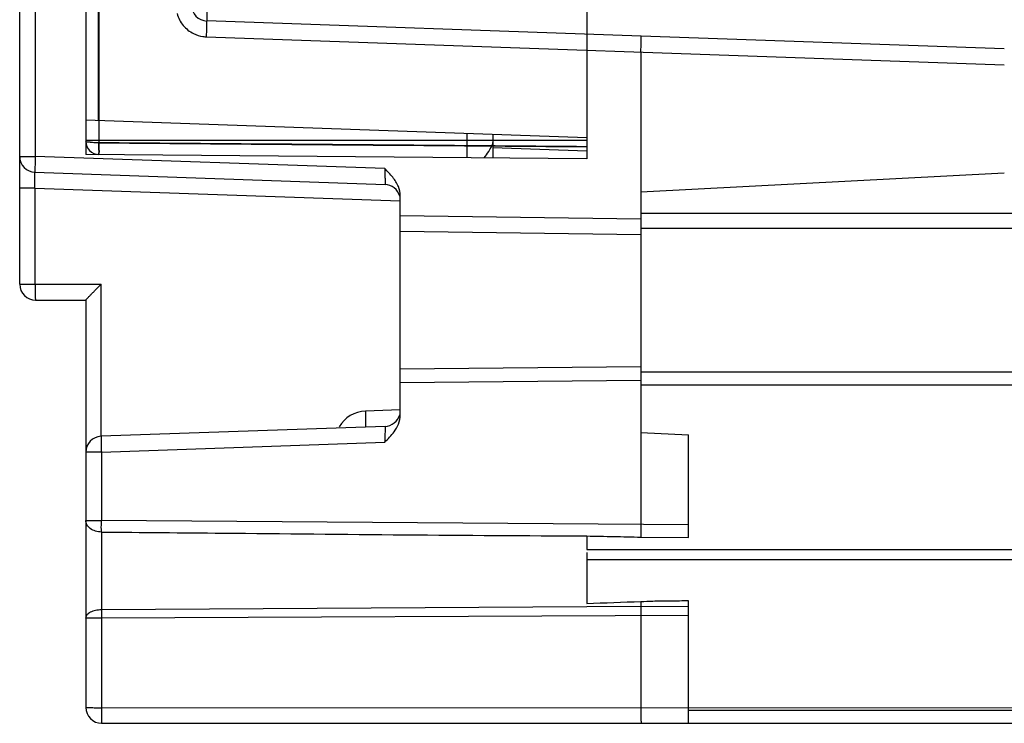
# Model space of a CAD drawing. Header units: millimetres. Extents: x 14 to 116, y 31 to 151.
# Tile 1 of 6: x 14 to 52, y 31 to 57. Entities that reach past the tile are written whole.
import ezdxf

# ---------------------------------------------------------------- set-up
doc = ezdxf.new("R2010")
doc.units = ezdxf.units.MM
doc.header["$LTSCALE"] = 11.799129
doc.layers.get('0').update_dxf_attribs({"linetype": 'CONTINUOUS'})

msp = doc.modelspace()

# ---------------------------------------------------------------- linework, layer by layer
at = {"color": 7}
for p, q in [((14.476, 47.105), (14.476, 110.625)), ((35.926, 109.453), (35.926, 51.848)), ((16.976, 108.791), (16.976, 52.013)), ((17.459, 53.288), (17.467, 108.325)), ((21.555, 70.799), (21.555, 57.058)), ((17.472, 57.8), (17.472, 52.454)), ((15.066, 57.608), (15.066, 51.939)), ((37.987, 56.485), (21.555, 57.059)), ((21.545, 56.459), (51.726, 55.405)), ((51.726, 56.006), (37.986, 56.485)), ((37.976, 55.885), (37.976, 38.014)), ((35.926, 52.643), (16.976, 53.305)), ((16.976, 52.555), (35.926, 52.555)), ((31.393, 52.801), (31.393, 51.887)), ((32.376, 52.767), (32.376, 51.879)), ((35.926, 52.143), (32.376, 52.267)), ((14.476, 51.939), (15.066, 51.939)), ((28.286, 51.478), (15.066, 51.939)), ((35.926, 51.849), (16.976, 52.013)), ((15.055, 51.34), (28.297, 50.877)), ((51.726, 51.305), (37.976, 50.584)), ((15.055, 50.74), (14.476, 50.74)), ((15.055, 50.74), (15.055, 47.105)), ((15.055, 50.74), (28.875, 50.258)), ((28.876, 42.165), (28.876, 50.444)), ((37.976, 49.57), (28.876, 49.694)), ((37.976, 49.79), (88.726, 49.79)), ((88.726, 49.215), (37.976, 49.215)), ((28.876, 49.114), (37.976, 48.985)), ((14.476, 47.105), (17.555, 47.105)), ((17.555, 41.357), (17.555, 47.105)), ((15.076, 46.505), (16.975, 46.505)), ((16.976, 46.505), (16.976, 31.105)), ((37.976, 43.988), (28.876, 43.889)), ((37.976, 43.789), (88.726, 43.789)), ((28.876, 43.394), (37.976, 43.48)), ((88.726, 43.292), (37.976, 43.292)), ((28.869, 42.352), (27.555, 42.306)), ((28.297, 41.732), (17.555, 41.357)), ((37.976, 41.505), (39.776, 41.41)), ((39.776, 37.524), (39.776, 41.41)), ((17.566, 40.757), (28.286, 41.132)), ((17.566, 40.757), (16.976, 40.757)), ((17.566, 40.757), (17.566, 38.176)), ((16.976, 38.176), (17.566, 38.176)), ((39.776, 38.007), (17.566, 38.176)), ((17.566, 37.735), (17.566, 34.795)), ((35.926, 37.587), (35.926, 37.082)), ((37.976, 37.544), (39.776, 37.524)), ((35.926, 37.082), (88.726, 37.082)), ((35.926, 36.965), (35.926, 35.036)), ((88.726, 36.682), (35.926, 36.682)), ((37.976, 35.111), (37.976, 34.914)), ((39.776, 30.509), (39.776, 35.14)), ((35.927, 34.903), (17.566, 34.793)), ((39.776, 34.919), (35.927, 34.903)), ((39.776, 34.58), (17.566, 34.477)), ((17.566, 34.477), (17.566, 31.094)), ((37.976, 34.576), (37.976, 31.094)), ((17.566, 31.094), (87.226, 31.105)), ((39.776, 31.005), (87.226, 31.005)), ((17.576, 30.505), (88.707, 30.505))]:
    msp.add_line(p, q, dxfattribs=at)
for centre, radius, start, end in [((21.576, 57.658), 0.6, 180.0338, 268.0018), ((21.586, 57.644), 1.186, 261.4067, 267.9772), ((17.476, 52.509), 0.5, 180.0006, 269.5), ((15.076, 51.939), 0.6, 180, 268), ((28.276, 50.278), 0.6, 15.562, 88), ((15.076, 47.105), 0.6, 180, 270), ((27.597, 41.107), 1.2, 91.9835, 149.6742), ((28.276, 42.332), 0.6, 272, 344.4231), ((17.576, 40.757), 0.6, 92, 180), ((5.656, 861.737), 827.255, 272.097001, 272.239086), ((45.822, 34.625), 28.257, 179.6592, 180.3014), ((96.01, 34.765), 58.034, 179.85127, 180.18633), ((17.576, 31.105), 0.6, 180, 270)]:
    msp.add_arc(centre, radius, start, end, dxfattribs=at)
for points in [[(20.429, 57.34), (20.474, 57.178), (20.555, 57.022), (20.662, 56.893)], [(20.662, 56.893), (20.769, 56.764), (20.906, 56.656), (21.055, 56.582)], [(21.055, 56.582), (21.166, 56.527), (21.287, 56.49), (21.409, 56.471)], [(28.591, 51.148), (28.498, 51.265), (28.392, 51.372), (28.286, 51.478)], [(28.804, 50.796), (28.752, 50.923), (28.676, 51.041), (28.591, 51.148)], [(28.876, 50.444), (28.876, 50.564), (28.849, 50.685), (28.804, 50.796)], [(28.803, 41.812), (28.848, 41.924), (28.876, 42.045), (28.876, 42.165)], [(28.639, 41.525), (28.704, 41.614), (28.761, 41.71), (28.803, 41.812)], [(28.286, 41.132), (28.411, 41.256), (28.535, 41.383), (28.639, 41.525)]]:
    msp.add_open_spline(points, degree=3, dxfattribs=at)
for points, knots in [([(21.545, 56.459), (21.547, 56.533), (21.551, 56.643), (21.554, 56.784), (21.556, 56.876), (21.557, 56.943), (21.557, 56.987), (21.557, 57.012), (21.557, 57.031), (21.557, 57.046), (21.556, 57.053), (21.556, 57.058), (21.555, 57.058)], [0, 0, 0, 0, 0.370081, 0.548778, 0.706575, 0.832871, 0.883136, 0.924617, 0.95717, 0.980654, 0.994938, 1, 1, 1, 1]), ([(37.976, 55.886), (37.977, 55.924), (37.98, 56), (37.983, 56.111), (37.986, 56.214), (37.988, 56.304), (37.989, 56.369), (37.989, 56.412), (37.989, 56.437), (37.989, 56.457), (37.989, 56.472), (37.987, 56.479), (37.988, 56.485), (37.986, 56.485)], [0, 0, 0, 0, 0.193708, 0.381489, 0.554691, 0.706028, 0.830295, 0.880708, 0.922614, 0.955735, 0.979813, 0.994606, 1, 1, 1, 1]), ([(17.472, 52.454), (17.389, 52.455), (17.234, 52.456), (17.102, 52.476), (16.974, 52.488), (16.976, 52.513)], [0, 0, 0, 0, 0.490801, 0.852128, 1, 1, 1, 1]), ([(17.472, 52.454), (17.39, 52.455), (17.234, 52.454), (17.103, 52.481), (16.976, 52.485), (16.976, 52.509)], [0, 0, 0, 0, 0.48945, 0.85609, 1, 1, 1, 1]), ([(17.472, 52.455), (17.471, 52.378), (17.456, 52.235), (17.494, 52.12), (17.453, 52.01), (17.472, 52.007)], [0, 0, 0, 0, 0.51655, 0.872939, 1, 1, 1, 1]), ([(17.472, 52.007), (17.453, 52.013), (17.493, 52.119), (17.457, 52.24), (17.471, 52.379), (17.472, 52.455)], [0, 0, 0, 0, 0.132175, 0.493505, 1, 1, 1, 1]), ([(17.472, 52.007), (17.453, 52.013), (17.493, 52.119), (17.457, 52.24), (17.471, 52.379), (17.472, 52.455)], [0, 0, 0, 0, 0.132183, 0.493502, 1, 1, 1, 1]), ([(35.926, 52.305), (33.873, 52.321), (29.77, 52.355), (23.619, 52.405), (19.52, 52.438), (17.472, 52.455)], [0, 0, 0, 0, 0.333686, 0.667019, 1, 1, 1, 1]), ([(35.926, 52.305), (33.873, 52.321), (29.77, 52.355), (23.619, 52.405), (19.52, 52.438), (17.472, 52.455)], [0, 0, 0, 0, 0.333686, 0.667019, 1, 1, 1, 1]), ([(17.472, 52.455), (19.52, 52.438), (23.619, 52.404), (29.77, 52.355), (33.873, 52.321), (35.926, 52.305)], [0, 0, 0, 0, 0.332981, 0.666314, 1, 1, 1, 1]), ([(32.051, 51.881), (32.109, 51.962), (32.211, 52.107), (32.326, 52.297), (32.376, 52.416), (32.376, 52.464)], [0, 0, 0, 0, 0.445971, 0.784643, 1, 1, 1, 1]), ([(15.066, 51.939), (15.064, 51.901), (15.062, 51.824), (15.058, 51.713), (15.056, 51.611), (15.054, 51.521), (15.053, 51.456), (15.053, 51.413), (15.053, 51.387), (15.053, 51.368), (15.053, 51.353), (15.054, 51.346), (15.054, 51.34), (15.055, 51.34)], [0, 0, 0, 0, 0.193984, 0.382024, 0.555429, 0.706868, 0.83112, 0.88148, 0.923296, 0.956292, 0.980214, 0.994822, 1, 1, 1, 1]), ([(28.286, 51.478), (28.288, 51.439), (28.29, 51.362), (28.294, 51.251), (28.296, 51.148), (28.298, 51.059), (28.299, 50.994), (28.299, 50.951), (28.299, 50.925), (28.299, 50.906), (28.299, 50.89), (28.298, 50.884), (28.298, 50.877), (28.297, 50.877)], [0, 0, 0, 0, 0.195033, 0.382611, 0.555673, 0.707162, 0.830699, 0.880799, 0.922625, 0.955805, 0.979974, 0.994781, 1, 1, 1, 1]), ([(15.055, 50.74), (15.052, 50.817), (15.049, 50.928), (15.047, 51.069), (15.046, 51.159), (15.047, 51.232), (15.048, 51.282), (15.05, 51.312), (15.051, 51.327), (15.052, 51.334), (15.054, 51.34), (15.055, 51.34)], [0, 0, 0, 0, 0.38245, 0.555377, 0.706697, 0.830047, 0.921818, 0.954964, 0.979155, 0.994111, 1, 1, 1, 1]), ([(15.055, 47.105), (15.055, 47.028), (15.056, 46.917), (15.058, 46.776), (15.061, 46.686), (15.064, 46.612), (15.067, 46.562), (15.07, 46.533), (15.072, 46.518), (15.073, 46.51), (15.075, 46.505), (15.076, 46.505)], [0, 0, 0, 0, 0.381337, 0.554471, 0.705711, 0.829855, 0.922043, 0.955112, 0.979175, 0.994053, 1, 1, 1, 1]), ([(16.976, 46.503), (16.975, 46.504), (16.984, 46.513), (16.991, 46.525), (17.011, 46.547), (17.035, 46.573), (17.065, 46.605), (17.112, 46.655), (17.179, 46.724), (17.266, 46.813), (17.392, 46.941), (17.489, 47.039), (17.555, 47.105)], [0, 0, 0, 0, 0.008003, 0.029801, 0.063599, 0.107512, 0.159948, 0.219545, 0.354858, 0.505291, 0.665597, 1, 1, 1, 1]), ([(27.555, 42.306), (27.558, 42.232), (27.561, 42.122), (27.563, 41.981), (27.564, 41.888), (27.563, 41.813), (27.562, 41.763), (27.56, 41.734), (27.559, 41.719), (27.557, 41.712), (27.556, 41.706), (27.555, 41.706)], [0, 0, 0, 0, 0.36961, 0.54812, 0.705771, 0.83197, 0.923687, 0.956272, 0.97984, 0.994316, 1, 1, 1, 1]), ([(28.297, 41.732), (28.298, 41.732), (28.298, 41.726), (28.299, 41.719), (28.299, 41.704), (28.299, 41.684), (28.299, 41.659), (28.299, 41.616), (28.298, 41.551), (28.296, 41.461), (28.294, 41.359), (28.29, 41.247), (28.288, 41.171), (28.286, 41.132)], [0, 0, 0, 0, 0.005229, 0.020043, 0.044217, 0.077398, 0.11922, 0.169312, 0.292811, 0.44424, 0.617257, 0.804848, 1, 1, 1, 1]), ([(17.555, 41.357), (17.554, 41.357), (17.554, 41.351), (17.553, 41.344), (17.553, 41.329), (17.553, 41.31), (17.553, 41.284), (17.553, 41.241), (17.554, 41.176), (17.556, 41.086), (17.558, 40.984), (17.562, 40.873), (17.564, 40.796), (17.566, 40.757)], [0, 0, 0, 0, 0.005177, 0.019782, 0.043702, 0.076696, 0.118511, 0.16887, 0.293122, 0.444563, 0.617971, 0.806013, 1, 1, 1, 1]), ([(17.566, 37.735), (17.489, 37.736), (17.341, 37.759), (17.147, 37.852), (17.011, 37.996), (16.976, 38.119), (16.976, 38.176)], [0, 0, 0, 0, 0.283839, 0.549361, 0.786019, 1, 1, 1, 1]), ([(17.566, 37.735), (17.565, 37.766), (17.564, 37.913), (17.565, 38.06), (17.566, 38.176)], [0, 0, 0, 0, 0.210351, 1, 1, 1, 1]), ([(37.976, 38.014), (37.976, 37.97), (37.975, 37.813), (37.975, 37.656), (37.976, 37.544)], [0, 0, 0, 0, 0.284862, 1, 1, 1, 1]), ([(17.566, 37.735), (19.096, 37.722), (22.921, 37.69), (29.041, 37.629), (33.631, 37.599), (35.926, 37.587)], [0, 0, 0, 0, 0.250004, 0.625012, 1, 1, 1, 1]), ([(35.926, 37.587), (36.097, 37.583), (36.439, 37.579), (37.122, 37.564), (37.634, 37.552), (37.976, 37.544)], [0, 0, 0, 0, 0.25, 0.499999, 1, 1, 1, 1]), ([(37.976, 35.113), (38.126, 35.116), (38.388, 35.129), (38.763, 35.133), (39.101, 35.128), (39.439, 35.138), (39.663, 35.147), (39.776, 35.149)], [0, 0, 0, 0, 0.250013, 0.437492, 0.625007, 0.812488, 1, 1, 1, 1]), ([(17.566, 34.795), (17.49, 34.794), (17.346, 34.779), (17.157, 34.717), (17.019, 34.623), (16.976, 34.529), (16.976, 34.487)], [0, 0, 0, 0, 0.31742, 0.60049, 0.825836, 1, 1, 1, 1]), ([(17.566, 34.477), (17.527, 34.477), (17.452, 34.477), (17.342, 34.477), (17.242, 34.478), (17.154, 34.48), (17.09, 34.481), (17.047, 34.482), (17.022, 34.483), (17.004, 34.484), (16.988, 34.485), (16.982, 34.486), (16.976, 34.486), (16.976, 34.487)], [0, 0, 0, 0, 0.195407, 0.383455, 0.556166, 0.707288, 0.831293, 0.881666, 0.923534, 0.956493, 0.980329, 0.994852, 1, 1, 1, 1]), ([(16.976, 31.105), (16.976, 31.104), (16.982, 31.104), (16.988, 31.102), (17.004, 31.102), (17.022, 31.101), (17.047, 31.1), (17.089, 31.099), (17.153, 31.097), (17.242, 31.096), (17.342, 31.095), (17.452, 31.095), (17.527, 31.094), (17.566, 31.094)], [0, 0, 0, 0, 0.005163, 0.019708, 0.043531, 0.076397, 0.118058, 0.168245, 0.292148, 0.44334, 0.616725, 0.805121, 1, 1, 1, 1]), ([(17.566, 31.094), (17.566, 31.056), (17.566, 30.981), (17.566, 30.871), (17.567, 30.77), (17.568, 30.682), (17.57, 30.618), (17.571, 30.576), (17.572, 30.551), (17.573, 30.532), (17.573, 30.517), (17.575, 30.511), (17.575, 30.505), (17.576, 30.505)], [0, 0, 0, 0, 0.194839, 0.383143, 0.556438, 0.707667, 0.831664, 0.881881, 0.923565, 0.956448, 0.980282, 0.994835, 1, 1, 1, 1]), ([(37.976, 31.094), (37.976, 31.056), (37.976, 30.981), (37.977, 30.871), (37.978, 30.77), (37.979, 30.682), (37.98, 30.618), (37.982, 30.576), (37.982, 30.551), (37.983, 30.532), (37.982, 30.517), (37.984, 30.511), (37.983, 30.505), (37.984, 30.505)], [0, 0, 0, 0, 0.194968, 0.383451, 0.556918, 0.70818, 0.832134, 0.882333, 0.923995, 0.956846, 0.980631, 0.995097, 1, 1, 1, 1])]:
    msp.add_open_spline(points, degree=3, knots=knots, dxfattribs=at)

doc.saveas('drawing.dxf')
